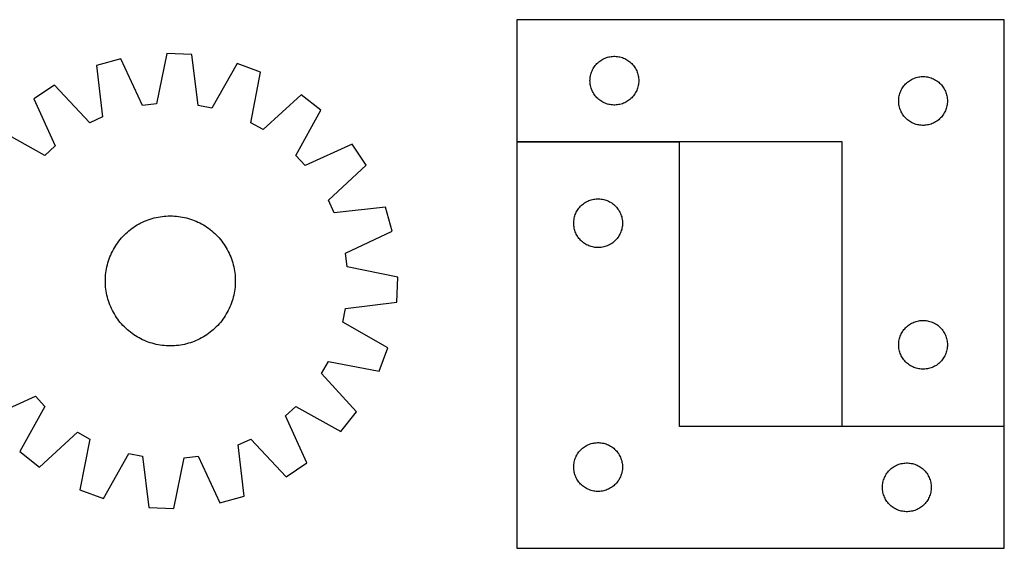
# Model space of a CAD drawing. Header units: millimetres. Extents: x 7 to 1493, y 7 to 332.
# Tile 3 of 3: x 887 to 1493, y 7 to 332. Entities that reach past the tile are written whole.
import ezdxf

# ---------------------------------------------------------------- set-up
doc = ezdxf.new("R2010")
doc.units = ezdxf.units.MM
doc.layers.add('COMMON', color=5, linetype='CONTINUOUS', true_color=0x0000ff)
doc.layers.add('CUT', color=7, linetype='CONTINUOUS', true_color=0x000000)

msp = doc.modelspace()

# ---------------------------------------------------------------- linework, layer by layer
at = {"layer": 'COMMON'}
for p, q in [((1193.225458, 256.85368), (1293.225458, 256.85368)), ((1393.225458, 81.85368), (1493.225458, 81.85368))]:
    msp.add_line(p, q, dxfattribs=at)
at = {"layer": 'CUT'}
for p, q in [((1493.225458, 331.953681), (1193.225458, 331.953681)), ((1193.225458, 331.953681), (1193.225458, 256.953681)), ((1493.225458, 81.953681), (1493.225458, 331.953681)), ((977.7427, 311.246197), (971.373997, 280.126841)), ((993.116889, 310.642146), (977.7427, 311.246197)), ((997.024374, 279.119039), (993.116889, 310.642146)), ((1249.780142, 309.052647), (1250.536246, 309.21065)), ((1250.536246, 309.21065), (1251.299483, 309.329521)), ((1251.299483, 309.329521), (1252.067826, 309.408944)), ((1252.067826, 309.408944), (1252.839239, 309.448708)), ((1252.839239, 309.448708), (1253.611677, 309.448708)), ((1253.611677, 309.448708), (1254.38309, 309.408944)), ((1254.38309, 309.408944), (1255.151433, 309.329521)), ((1255.151433, 309.329521), (1255.914669, 309.21065)), ((1255.914669, 309.21065), (1256.670774, 309.052647)), ((949.401672, 307.891811), (934.593288, 303.715412)), ((934.593288, 303.715412), (938.152701, 272.151107)), ((962.859087, 279.119033), (949.401672, 307.891811)), ((1021.107371, 305.074498), (1005.433964, 277.446269)), ((1035.542432, 299.749126), (1021.107371, 305.074498)), ((1240.568824, 302.504124), (1241.000033, 303.144997)), ((1241.000033, 303.144997), (1241.463661, 303.762823)), ((1241.463661, 303.762823), (1241.958479, 304.355963)), ((1241.958479, 304.355963), (1242.483175, 304.922843)), ((1242.483175, 304.922843), (1243.036358, 305.461961)), ((1243.036358, 305.461961), (1243.61656, 305.971888)), ((1243.61656, 305.971888), (1244.222244, 306.45127)), ((1244.222244, 306.45127), (1244.851802, 306.898836)), ((1244.851802, 306.898836), (1245.503566, 307.3134)), ((1245.503566, 307.3134), (1246.175807, 307.693863)), ((1246.175807, 307.693863), (1246.866742, 308.039215)), ((1246.866742, 308.039215), (1247.574539, 308.34854)), ((1247.574539, 308.34854), (1248.297322, 308.621019)), ((1248.297322, 308.621019), (1249.033173, 308.855929)), ((1249.033173, 308.855929), (1249.780142, 309.052647)), ((1256.670774, 309.052647), (1257.417742, 308.855929)), ((1257.417742, 308.855929), (1258.153594, 308.621019)), ((1258.153594, 308.621019), (1258.876376, 308.34854)), ((1258.876376, 308.34854), (1259.584174, 308.039215)), ((1259.584174, 308.039215), (1260.275109, 307.693863)), ((1260.275109, 307.693863), (1260.94735, 307.3134)), ((1260.94735, 307.3134), (1261.599114, 306.898836)), ((1261.599114, 306.898836), (1262.228672, 306.45127)), ((1262.228672, 306.45127), (1262.834356, 305.971888)), ((1262.834356, 305.971888), (1263.414558, 305.461961)), ((1263.414558, 305.461961), (1263.967741, 304.922843)), ((1263.967741, 304.922843), (1264.492437, 304.355963)), ((1264.492437, 304.355963), (1264.987255, 303.762823)), ((1264.987255, 303.762823), (1265.450883, 303.144997)), ((1265.450883, 303.144997), (1265.882091, 302.504124)), ((1029.517495, 268.56139), (1035.542432, 299.749126)), ((1238.404139, 296.76204), (1238.542623, 297.521962)), ((1238.542623, 297.521962), (1238.720042, 298.273748)), ((1238.720042, 298.273748), (1238.935927, 299.015403)), ((1238.935927, 299.015403), (1239.189706, 299.744962)), ((1239.189706, 299.744962), (1239.480704, 300.46049)), ((1239.480704, 300.46049), (1239.808152, 301.160088)), ((1239.808152, 301.160088), (1240.171179, 301.841902)), ((1240.171179, 301.841902), (1240.568824, 302.504124)), ((1265.882091, 302.504124), (1266.279736, 301.841902)), ((1266.279736, 301.841902), (1266.642764, 301.160088)), ((1266.642764, 301.160088), (1266.970211, 300.46049)), ((1266.970211, 300.46049), (1267.26121, 299.744962)), ((1267.26121, 299.744962), (1267.514989, 299.015403)), ((1267.514989, 299.015403), (1267.730874, 298.273748)), ((1267.730874, 298.273748), (1267.908293, 297.521962)), ((1267.908293, 297.521962), (1268.046776, 296.76204)), ((1442.067826, 296.908944), (1442.839239, 296.948708)), ((1442.839239, 296.948708), (1443.611677, 296.948708)), ((1443.611677, 296.948708), (1444.38309, 296.908944)), ((908.67593, 291.767341), (895.882898, 283.219307)), ((930.36597, 268.561373), (908.67593, 291.767341)), ((1238.225458, 294.453681), (1238.245347, 295.225862)), ((1238.245347, 293.6815), (1238.225458, 294.453681)), ((1238.245347, 295.225862), (1238.30496, 295.995996)), ((1238.30496, 292.911366), (1238.245347, 293.6815)), ((1238.30496, 295.995996), (1238.404139, 296.76204)), ((1238.404139, 292.145322), (1238.30496, 292.911366)), ((1238.542623, 291.3854), (1238.404139, 292.145322)), ((1238.720042, 290.633614), (1238.542623, 291.3854)), ((1267.908293, 291.3854), (1267.730874, 290.633614)), ((1268.046776, 292.145322), (1267.908293, 291.3854)), ((1268.046776, 296.76204), (1268.145956, 295.995996)), ((1268.145956, 292.911366), (1268.046776, 292.145322)), ((1268.145956, 295.995996), (1268.205569, 295.225862)), ((1268.205569, 293.6815), (1268.145956, 292.911366)), ((1268.205569, 295.225862), (1268.225458, 294.453681)), ((1268.225458, 294.453681), (1268.205569, 293.6815)), ((1431.000033, 290.644997), (1431.463661, 291.262823)), ((1431.463661, 291.262823), (1431.958479, 291.855963)), ((1431.958479, 291.855963), (1432.483175, 292.422843)), ((1432.483175, 292.422843), (1433.036358, 292.961961)), ((1433.036358, 292.961961), (1433.61656, 293.471888)), ((1433.61656, 293.471888), (1434.222244, 293.95127)), ((1434.222244, 293.95127), (1434.851802, 294.398836)), ((1434.851802, 294.398836), (1435.503566, 294.8134)), ((1435.503566, 294.8134), (1436.175807, 295.193863)), ((1436.175807, 295.193863), (1436.866742, 295.539215)), ((1436.866742, 295.539215), (1437.574539, 295.84854)), ((1437.574539, 295.84854), (1438.297322, 296.121019)), ((1438.297322, 296.121019), (1439.033173, 296.355929)), ((1439.033173, 296.355929), (1439.780142, 296.552647)), ((1439.780142, 296.552647), (1440.536246, 296.71065)), ((1440.536246, 296.71065), (1441.299483, 296.829521)), ((1441.299483, 296.829521), (1442.067826, 296.908944)), ((1444.38309, 296.908944), (1445.151433, 296.829521)), ((1445.151433, 296.829521), (1445.914669, 296.71065)), ((1445.914669, 296.71065), (1446.670774, 296.552647)), ((1446.670774, 296.552647), (1447.417742, 296.355929)), ((1447.417742, 296.355929), (1448.153594, 296.121019)), ((1448.153594, 296.121019), (1448.876376, 295.84854)), ((1448.876376, 295.84854), (1449.584174, 295.539215)), ((1449.584174, 295.539215), (1450.275109, 295.193863)), ((1450.275109, 295.193863), (1450.94735, 294.8134)), ((1450.94735, 294.8134), (1451.599114, 294.398836)), ((1451.599114, 294.398836), (1452.228672, 293.95127)), ((1452.228672, 293.95127), (1452.834356, 293.471888)), ((1452.834356, 293.471888), (1453.414558, 292.961961)), ((1453.414558, 292.961961), (1453.967741, 292.422843)), ((1453.967741, 292.422843), (1454.492437, 291.855963)), ((1454.492437, 291.855963), (1454.987255, 291.262823)), ((1454.987255, 291.262823), (1455.450883, 290.644997)), ((1060.442464, 285.804443), (1036.998576, 264.371785)), ((1072.525392, 276.279035), (1060.442464, 285.804443)), ((1238.935927, 289.891958), (1238.720042, 290.633614)), ((1239.189706, 289.1624), (1238.935927, 289.891958)), ((1239.480704, 288.446872), (1239.189706, 289.1624)), ((1239.808152, 287.747274), (1239.480704, 288.446872)), ((1240.171179, 287.06546), (1239.808152, 287.747274)), ((1240.568824, 286.403238), (1240.171179, 287.06546)), ((1241.000033, 285.762364), (1240.568824, 286.403238)), ((1241.463661, 285.144539), (1241.000033, 285.762364)), ((1241.958479, 284.551399), (1241.463661, 285.144539)), ((1264.987255, 285.144539), (1264.492437, 284.551399)), ((1265.450883, 285.762364), (1264.987255, 285.144539)), ((1265.882091, 286.403238), (1265.450883, 285.762364)), ((1266.279736, 287.06546), (1265.882091, 286.403238)), ((1266.642764, 287.747274), (1266.279736, 287.06546)), ((1266.970211, 288.446872), (1266.642764, 287.747274)), ((1267.26121, 289.1624), (1266.970211, 288.446872)), ((1267.514989, 289.891958), (1267.26121, 289.1624)), ((1267.730874, 290.633614), (1267.514989, 289.891958)), ((1428.404139, 284.26204), (1428.542623, 285.021962)), ((1428.542623, 285.021962), (1428.720042, 285.773748)), ((1428.720042, 285.773748), (1428.935927, 286.515403)), ((1428.935927, 286.515403), (1429.189706, 287.244962)), ((1429.189706, 287.244962), (1429.480704, 287.96049)), ((1429.480704, 287.96049), (1429.808152, 288.660088)), ((1429.808152, 288.660088), (1430.171179, 289.341902)), ((1430.171179, 289.341902), (1430.568824, 290.004124)), ((1430.568824, 290.004124), (1431.000033, 290.644997)), ((1455.450883, 290.644997), (1455.882091, 290.004124)), ((1455.882091, 290.004124), (1456.279736, 289.341902)), ((1456.279736, 289.341902), (1456.642764, 288.660088)), ((1456.642764, 288.660088), (1456.970211, 287.96049)), ((1456.970211, 287.96049), (1457.26121, 287.244962)), ((1457.26121, 287.244962), (1457.514989, 286.515403)), ((1457.514989, 286.515403), (1457.730874, 285.773748)), ((1457.730874, 285.773748), (1457.908293, 285.021962)), ((1457.908293, 285.021962), (1458.046776, 284.26204)), ((895.882898, 283.219307), (909.022008, 254.299789)), ((971.373997, 280.126841), (962.859087, 279.119033)), ((1005.433964, 277.446269), (997.024374, 279.119039)), ((1242.483175, 283.984519), (1241.958479, 284.551399)), ((1243.036358, 283.4454), (1242.483175, 283.984519)), ((1243.61656, 282.935474), (1243.036358, 283.4454)), ((1244.222244, 282.456092), (1243.61656, 282.935474)), ((1244.851802, 282.008526), (1244.222244, 282.456092)), ((1245.503566, 281.593962), (1244.851802, 282.008526)), ((1246.175807, 281.213499), (1245.503566, 281.593962)), ((1246.866742, 280.868147), (1246.175807, 281.213499)), ((1247.574539, 280.558821), (1246.866742, 280.868147)), ((1248.297322, 280.286343), (1247.574539, 280.558821)), ((1249.033173, 280.051433), (1248.297322, 280.286343)), ((1249.780142, 279.854715), (1249.033173, 280.051433)), ((1250.536246, 279.696712), (1249.780142, 279.854715)), ((1251.299483, 279.577841), (1250.536246, 279.696712)), ((1252.067826, 279.498418), (1251.299483, 279.577841)), ((1252.839239, 279.458654), (1252.067826, 279.498418)), ((1253.611677, 279.458654), (1252.839239, 279.458654)), ((1254.38309, 279.498418), (1253.611677, 279.458654)), ((1255.151433, 279.577841), (1254.38309, 279.498418)), ((1255.914669, 279.696712), (1255.151433, 279.577841)), ((1256.670774, 279.854715), (1255.914669, 279.696712)), ((1257.417742, 280.051433), (1256.670774, 279.854715)), ((1258.153594, 280.286343), (1257.417742, 280.051433)), ((1258.876376, 280.558821), (1258.153594, 280.286343)), ((1259.584174, 280.868147), (1258.876376, 280.558821)), ((1260.275109, 281.213499), (1259.584174, 280.868147)), ((1260.94735, 281.593962), (1260.275109, 281.213499)), ((1261.599114, 282.008526), (1260.94735, 281.593962)), ((1262.228672, 282.456092), (1261.599114, 282.008526)), ((1262.834356, 282.935474), (1262.228672, 282.456092)), ((1263.414558, 283.4454), (1262.834356, 282.935474)), ((1263.967741, 283.984519), (1263.414558, 283.4454)), ((1264.492437, 284.551399), (1263.967741, 283.984519)), ((1428.225458, 281.953681), (1428.245347, 282.725862)), ((1428.245347, 281.1815), (1428.225458, 281.953681)), ((1428.245347, 282.725862), (1428.30496, 283.495996)), ((1428.30496, 280.411366), (1428.245347, 281.1815)), ((1428.30496, 283.495996), (1428.404139, 284.26204)), ((1428.404139, 279.645322), (1428.30496, 280.411366)), ((1428.542623, 278.8854), (1428.404139, 279.645322)), ((1428.720042, 278.133614), (1428.542623, 278.8854)), ((1457.908293, 278.8854), (1457.730874, 278.133614)), ((1458.046776, 279.645322), (1457.908293, 278.8854)), ((1458.046776, 284.26204), (1458.145956, 283.495996)), ((1458.145956, 280.411366), (1458.046776, 279.645322)), ((1458.145956, 283.495996), (1458.205569, 282.725862)), ((1458.205569, 281.1815), (1458.145956, 280.411366)), ((1458.205569, 282.725862), (1458.225458, 281.953681)), ((1458.225458, 281.953681), (1458.205569, 281.1815)), ((1057.157796, 248.479543), (1072.525392, 276.279035)), ((1428.935927, 277.391958), (1428.720042, 278.133614)), ((1429.189706, 276.6624), (1428.935927, 277.391958)), ((1429.480704, 275.946872), (1429.189706, 276.6624)), ((1429.808152, 275.247274), (1429.480704, 275.946872)), ((1430.171179, 274.56546), (1429.808152, 275.247274)), ((1430.568824, 273.903238), (1430.171179, 274.56546)), ((1431.000033, 273.262364), (1430.568824, 273.903238)), ((1431.463661, 272.644539), (1431.000033, 273.262364)), ((1455.450883, 273.262364), (1454.987255, 272.644539)), ((1455.882091, 273.903238), (1455.450883, 273.262364)), ((1456.279736, 274.56546), (1455.882091, 273.903238)), ((1456.642764, 275.247274), (1456.279736, 274.56546)), ((1456.970211, 275.946872), (1456.642764, 275.247274)), ((1457.26121, 276.6624), (1456.970211, 275.946872)), ((1457.514989, 277.391958), (1457.26121, 276.6624)), ((1457.730874, 278.133614), (1457.514989, 277.391958)), ((938.152701, 272.151107), (930.36597, 268.561373)), ((1036.998576, 264.371785), (1029.517495, 268.56139)), ((1431.958479, 272.051399), (1431.463661, 272.644539)), ((1432.483175, 271.484519), (1431.958479, 272.051399)), ((1433.036358, 270.9454), (1432.483175, 271.484519)), ((1433.61656, 270.435474), (1433.036358, 270.9454)), ((1434.222244, 269.956092), (1433.61656, 270.435474)), ((1434.851802, 269.508526), (1434.222244, 269.956092)), ((1435.503566, 269.093962), (1434.851802, 269.508526)), ((1436.175807, 268.713499), (1435.503566, 269.093962)), ((1436.866742, 268.368147), (1436.175807, 268.713499)), ((1437.574539, 268.058821), (1436.866742, 268.368147)), ((1438.297322, 267.786343), (1437.574539, 268.058821)), ((1439.033173, 267.551433), (1438.297322, 267.786343)), ((1439.780142, 267.354715), (1439.033173, 267.551433)), ((1440.536246, 267.196712), (1439.780142, 267.354715)), ((1441.299483, 267.077841), (1440.536246, 267.196712)), ((1442.067826, 266.998418), (1441.299483, 267.077841)), ((1442.839239, 266.958654), (1442.067826, 266.998418)), ((1443.611677, 266.958654), (1442.839239, 266.958654)), ((1444.38309, 266.998418), (1443.611677, 266.958654)), ((1445.151433, 267.077841), (1444.38309, 266.998418)), ((1445.914669, 267.196712), (1445.151433, 267.077841)), ((1446.670774, 267.354715), (1445.914669, 267.196712)), ((1447.417742, 267.551433), (1446.670774, 267.354715)), ((1448.153594, 267.786343), (1447.417742, 267.551433)), ((1448.876376, 268.058821), (1448.153594, 267.786343)), ((1449.584174, 268.368147), (1448.876376, 268.058821)), ((1450.275109, 268.713499), (1449.584174, 268.368147)), ((1450.94735, 269.093962), (1450.275109, 268.713499)), ((1451.599114, 269.508526), (1450.94735, 269.093962)), ((1452.228672, 269.956092), (1451.599114, 269.508526)), ((1452.834356, 270.435474), (1452.228672, 269.956092)), ((1453.414558, 270.9454), (1452.834356, 270.435474)), ((1453.967741, 271.484519), (1453.414558, 270.9454)), ((1454.492437, 272.051399), (1453.967741, 271.484519)), ((1454.987255, 272.644539), (1454.492437, 272.051399)), ((902.725675, 248.479517), (874.926183, 263.847113)), ((1091.897587, 255.32232), (1062.978068, 242.18321)), ((1100.44562, 242.529288), (1091.897587, 255.32232)), ((1193.225458, 256.953681), (1393.225458, 256.953681)), ((1293.225458, 256.75368), (1193.225458, 256.75368)), ((1193.225458, 256.75368), (1193.225458, 6.75368)), ((1293.225458, 81.75368), (1293.225458, 256.75368)), ((1393.225458, 256.953681), (1393.225458, 81.953681)), ((909.022008, 254.299789), (902.725675, 248.479517)), ((1062.978068, 242.18321), (1057.157796, 248.479543)), ((1077.239653, 220.839248), (1100.44562, 242.529288)), ((1080.829386, 213.052517), (1077.239653, 220.839248)), ((1233.036358, 217.76196), (1233.61656, 218.271887)), ((1233.61656, 218.271887), (1234.222244, 218.751269)), ((1234.222244, 218.751269), (1234.851802, 219.198835)), ((1234.851802, 219.198835), (1235.503566, 219.613399)), ((1235.503566, 219.613399), (1236.175807, 219.993862)), ((1236.175807, 219.993862), (1236.866742, 220.339214)), ((1236.866742, 220.339214), (1237.574539, 220.648539)), ((1237.574539, 220.648539), (1238.297322, 220.921018)), ((1238.297322, 220.921018), (1239.033173, 221.155928)), ((1239.033173, 221.155928), (1239.780142, 221.352646)), ((1239.780142, 221.352646), (1240.536246, 221.510649)), ((1240.536246, 221.510649), (1241.299483, 221.62952)), ((1241.299483, 221.62952), (1242.067826, 221.708943)), ((1242.067826, 221.708943), (1242.839239, 221.748707)), ((1242.839239, 221.748707), (1243.611677, 221.748707)), ((1243.611677, 221.748707), (1244.38309, 221.708943)), ((1244.38309, 221.708943), (1245.151433, 221.62952)), ((1245.151433, 221.62952), (1245.914669, 221.510649)), ((1245.914669, 221.510649), (1246.670774, 221.352646)), ((1246.670774, 221.352646), (1247.417742, 221.155928)), ((1247.417742, 221.155928), (1248.153594, 220.921018)), ((1248.153594, 220.921018), (1248.876376, 220.648539)), ((1248.876376, 220.648539), (1249.584174, 220.339214)), ((1249.584174, 220.339214), (1250.275109, 219.993862)), ((1250.275109, 219.993862), (1250.94735, 219.613399)), ((1250.94735, 219.613399), (1251.599114, 219.198835)), ((1251.599114, 219.198835), (1252.228672, 218.751269)), ((1252.228672, 218.751269), (1252.834356, 218.271887)), ((1252.834356, 218.271887), (1253.414558, 217.76196)), ((1112.393691, 216.61193), (1080.829386, 213.052517)), ((1116.57009, 201.803546), (1112.393691, 216.61193)), ((1229.189706, 212.044961), (1229.480704, 212.760489)), ((1229.480704, 212.760489), (1229.808152, 213.460087)), ((1229.808152, 213.460087), (1230.171179, 214.141901)), ((1230.171179, 214.141901), (1230.568824, 214.804123)), ((1230.568824, 214.804123), (1231.000033, 215.444996)), ((1231.000033, 215.444996), (1231.463661, 216.062822)), ((1231.463661, 216.062822), (1231.958479, 216.655962)), ((1231.958479, 216.655962), (1232.483175, 217.222842)), ((1232.483175, 217.222842), (1233.036358, 217.76196)), ((1253.414558, 217.76196), (1253.967741, 217.222842)), ((1253.967741, 217.222842), (1254.492437, 216.655962)), ((1254.492437, 216.655962), (1254.987255, 216.062822)), ((1254.987255, 216.062822), (1255.450883, 215.444996)), ((1255.450883, 215.444996), (1255.882091, 214.804123)), ((1255.882091, 214.804123), (1256.279736, 214.141901)), ((1256.279736, 214.141901), (1256.642764, 213.460087)), ((1256.642764, 213.460087), (1256.970211, 212.760489)), ((1256.970211, 212.760489), (1257.26121, 212.044961)), ((959.580086, 205.693147), (960.671596, 206.315733)), ((960.671596, 206.315733), (961.782123, 206.903727)), ((961.782123, 206.903727), (962.910571, 207.456548)), ((962.910571, 207.456548), (964.055827, 207.973652)), ((964.055827, 207.973652), (965.21676, 208.454526)), ((965.21676, 208.454526), (966.392225, 208.898698)), ((966.392225, 208.898698), (967.581062, 209.305728)), ((967.581062, 209.305728), (968.782098, 209.675215)), ((968.782098, 209.675215), (969.994146, 210.006794)), ((969.994146, 210.006794), (971.216012, 210.300138)), ((971.216012, 210.300138), (972.446489, 210.554958)), ((972.446489, 210.554958), (973.684363, 210.771002)), ((973.684363, 210.771002), (974.928412, 210.948056)), ((974.928412, 210.948056), (976.177409, 211.085947)), ((976.177409, 211.085947), (977.430121, 211.184538)), ((977.430121, 211.184538), (978.685311, 211.243731)), ((978.685311, 211.243731), (979.941742, 211.263469)), ((979.941742, 211.263469), (981.198172, 211.243732)), ((981.198172, 211.243732), (982.453363, 211.184539)), ((982.453363, 211.184539), (983.706074, 211.085948)), ((983.706074, 211.085948), (984.955071, 210.948058)), ((984.955071, 210.948058), (986.19912, 210.771004)), ((986.19912, 210.771004), (987.436994, 210.55496)), ((987.436994, 210.55496), (988.667472, 210.300141)), ((988.667472, 210.300141), (989.889337, 210.006797)), ((989.889337, 210.006797), (991.101386, 209.675218)), ((991.101386, 209.675218), (992.302422, 209.305732)), ((992.302422, 209.305732), (993.491259, 208.898702)), ((993.491259, 208.898702), (994.666724, 208.454531)), ((994.666724, 208.454531), (995.827658, 207.973657)), ((995.827658, 207.973657), (996.972914, 207.456554)), ((996.972914, 207.456554), (998.101362, 206.903733)), ((998.101362, 206.903733), (999.21189, 206.31574)), ((999.21189, 206.31574), (1000.303399, 205.693154)), ((1228.225458, 206.75368), (1228.245347, 207.525861)), ((1228.245347, 205.981499), (1228.225458, 206.75368)), ((1228.245347, 207.525861), (1228.30496, 208.295995)), ((1228.30496, 208.295995), (1228.404139, 209.062039)), ((1228.404139, 209.062039), (1228.542623, 209.821961)), ((1228.542623, 209.821961), (1228.720042, 210.573747)), ((1228.720042, 210.573747), (1228.935927, 211.315402)), ((1228.935927, 211.315402), (1229.189706, 212.044961)), ((1257.26121, 212.044961), (1257.514989, 211.315402)), ((1257.514989, 211.315402), (1257.730874, 210.573747)), ((1257.730874, 210.573747), (1257.908293, 209.821961)), ((1257.908293, 209.821961), (1258.046776, 209.062039)), ((1258.046776, 209.062039), (1258.145956, 208.295995)), ((1258.145956, 208.295995), (1258.205569, 207.525861)), ((1258.205569, 207.525861), (1258.225458, 206.75368)), ((1258.225458, 206.75368), (1258.205569, 205.981499)), ((951.657473, 199.547736), (952.559859, 200.42221)), ((952.559859, 200.42221), (953.489269, 201.267907)), ((953.489269, 201.267907), (954.444784, 202.083995)), ((954.444784, 202.083995), (955.425461, 202.869666)), ((955.425461, 202.869666), (956.430333, 203.624145)), ((956.430333, 203.624145), (957.458408, 204.346688)), ((957.458408, 204.346688), (958.508671, 205.036583)), ((958.508671, 205.036583), (959.580086, 205.693147)), ((1000.303399, 205.693154), (1001.374815, 205.03659)), ((1001.374815, 205.03659), (1002.425078, 204.346696)), ((1002.425078, 204.346696), (1003.453153, 203.624153)), ((1003.453153, 203.624153), (1004.458025, 202.869674)), ((1004.458025, 202.869674), (1005.438703, 202.084003)), ((1005.438703, 202.084003), (1006.394218, 201.267916)), ((1006.394218, 201.267916), (1007.323628, 200.422219)), ((1007.323628, 200.422219), (1008.226015, 199.547745)), ((1087.797312, 188.346131), (1116.57009, 201.803546)), ((1228.30496, 205.211365), (1228.245347, 205.981499)), ((1228.404139, 204.445321), (1228.30496, 205.211365)), ((1228.542623, 203.685399), (1228.404139, 204.445321)), ((1228.720042, 202.933613), (1228.542623, 203.685399)), ((1228.935927, 202.191957), (1228.720042, 202.933613)), ((1229.189706, 201.462399), (1228.935927, 202.191957)), ((1229.480704, 200.746871), (1229.189706, 201.462399)), ((1229.808152, 200.047273), (1229.480704, 200.746871)), ((1230.171179, 199.365459), (1229.808152, 200.047273)), ((1256.642764, 200.047273), (1256.279736, 199.365459)), ((1256.970211, 200.746871), (1256.642764, 200.047273)), ((1257.26121, 201.462399), (1256.970211, 200.746871)), ((1257.514989, 202.191957), (1257.26121, 201.462399)), ((1257.730874, 202.933613), (1257.514989, 202.191957)), ((1257.908293, 203.685399), (1257.730874, 202.933613)), ((1258.046776, 204.445321), (1257.908293, 203.685399)), ((1258.145956, 205.211365), (1258.046776, 204.445321)), ((1258.205569, 205.981499), (1258.145956, 205.211365)), ((946.858522, 193.746799), (947.581065, 194.774874)), ((947.581065, 194.774874), (948.335544, 195.779746)), ((948.335544, 195.779746), (949.121215, 196.760424)), ((949.121215, 196.760424), (949.937301, 197.715939)), ((949.937301, 197.715939), (950.782999, 198.645348)), ((950.782999, 198.645348), (951.657473, 199.547736)), ((1008.226015, 199.547745), (1009.100489, 198.645358)), ((1009.100489, 198.645358), (1009.946187, 197.715949)), ((1009.946187, 197.715949), (1010.762274, 196.760434)), ((1010.762274, 196.760434), (1011.547945, 195.779757)), ((1011.547945, 195.779757), (1012.302424, 194.774885)), ((1012.302424, 194.774885), (1013.024968, 193.74681)), ((1230.568824, 198.703237), (1230.171179, 199.365459)), ((1231.000033, 198.062363), (1230.568824, 198.703237)), ((1231.463661, 197.444538), (1231.000033, 198.062363)), ((1231.958479, 196.851398), (1231.463661, 197.444538)), ((1232.483175, 196.284518), (1231.958479, 196.851398)), ((1233.036358, 195.745399), (1232.483175, 196.284518)), ((1233.61656, 195.235473), (1233.036358, 195.745399)), ((1234.222244, 194.756091), (1233.61656, 195.235473)), ((1234.851802, 194.308525), (1234.222244, 194.756091)), ((1235.503566, 193.893961), (1234.851802, 194.308525)), ((1251.599114, 194.308525), (1250.94735, 193.893961)), ((1252.228672, 194.756091), (1251.599114, 194.308525)), ((1252.834356, 195.235473), (1252.228672, 194.756091)), ((1253.414558, 195.745399), (1252.834356, 195.235473)), ((1253.967741, 196.284518), (1253.414558, 195.745399)), ((1254.492437, 196.851398), (1253.967741, 196.284518)), ((1254.987255, 197.444538), (1254.492437, 196.851398)), ((1255.450883, 198.062363), (1254.987255, 197.444538)), ((1255.882091, 198.703237), (1255.450883, 198.062363)), ((1256.279736, 199.365459), (1255.882091, 198.703237)), ((943.231561, 187.149379), (943.748664, 188.294635)), ((943.748664, 188.294635), (944.301484, 189.423083)), ((944.301484, 189.423083), (944.889478, 190.53361)), ((944.889478, 190.53361), (945.512064, 191.62512)), ((945.512064, 191.62512), (946.168628, 192.696535)), ((946.168628, 192.696535), (946.858522, 193.746799)), ((1013.024968, 193.74681), (1013.714862, 192.696547)), ((1013.714862, 192.696547), (1014.371426, 191.625132)), ((1014.371426, 191.625132), (1014.994012, 190.533622)), ((1014.994012, 190.533622), (1015.582006, 189.423095)), ((1015.582006, 189.423095), (1016.134828, 188.294647)), ((1016.134828, 188.294647), (1016.651931, 187.149391)), ((1088.80512, 179.831221), (1087.797312, 188.346131)), ((1236.175807, 193.513498), (1235.503566, 193.893961)), ((1236.866742, 193.168146), (1236.175807, 193.513498)), ((1237.574539, 192.85882), (1236.866742, 193.168146)), ((1238.297322, 192.586342), (1237.574539, 192.85882)), ((1239.033173, 192.351432), (1238.297322, 192.586342)), ((1239.780142, 192.154714), (1239.033173, 192.351432)), ((1240.536246, 191.996711), (1239.780142, 192.154714)), ((1241.299483, 191.87784), (1240.536246, 191.996711)), ((1242.067826, 191.798417), (1241.299483, 191.87784)), ((1242.839239, 191.758653), (1242.067826, 191.798417)), ((1243.611677, 191.758653), (1242.839239, 191.758653)), ((1244.38309, 191.798417), (1243.611677, 191.758653)), ((1245.151433, 191.87784), (1244.38309, 191.798417)), ((1245.914669, 191.996711), (1245.151433, 191.87784)), ((1246.670774, 192.154714), (1245.914669, 191.996711)), ((1247.417742, 192.351432), (1246.670774, 192.154714)), ((1248.153594, 192.586342), (1247.417742, 192.351432)), ((1248.876376, 192.85882), (1248.153594, 192.586342)), ((1249.584174, 193.168146), (1248.876376, 192.85882)), ((1250.275109, 193.513498), (1249.584174, 193.168146)), ((1250.94735, 193.893961), (1250.275109, 193.513498)), ((941.19842, 181.211058), (941.529999, 182.423107)), ((941.529999, 182.423107), (941.899486, 183.624143)), ((941.899486, 183.624143), (942.306515, 184.81298)), ((942.306515, 184.81298), (942.750687, 185.988445)), ((942.750687, 185.988445), (943.231561, 187.149379)), ((1016.651931, 187.149391), (1017.132805, 185.988458)), ((1017.132805, 185.988458), (1017.576977, 184.812992)), ((1017.576977, 184.812992), (1017.984007, 183.624155)), ((1017.984007, 183.624155), (1018.353494, 182.42312)), ((1018.353494, 182.42312), (1018.685073, 181.211071)), ((940.119269, 175.027795), (940.25716, 176.276792)), ((940.25716, 176.276792), (940.434214, 177.520841)), ((940.434214, 177.520841), (940.650257, 178.758715)), ((940.650257, 178.758715), (940.905077, 179.989192)), ((940.905077, 179.989192), (941.19842, 181.211058)), ((1018.685073, 181.211071), (1018.978418, 179.989205)), ((1018.978418, 179.989205), (1019.233237, 178.758728)), ((1019.233237, 178.758728), (1019.449281, 177.520854)), ((1019.449281, 177.520854), (1019.626336, 176.276805)), ((1019.626336, 176.276805), (1019.764226, 175.027808)), ((1119.924477, 173.462517), (1088.80512, 179.831221)), ((939.941749, 171.263462), (939.961486, 172.519893)), ((939.961486, 170.007032), (939.941749, 171.263462)), ((939.961486, 172.519893), (940.020679, 173.775083)), ((940.02068, 168.751842), (939.961486, 170.007032)), ((940.020679, 173.775083), (940.119269, 175.027795)), ((1019.764226, 175.027808), (1019.862817, 173.775097)), ((1019.862817, 173.775097), (1019.922011, 172.519906)), ((1019.922011, 170.007046), (1019.862818, 168.751855)), ((1019.922011, 172.519906), (1019.941749, 171.263476)), ((1019.941749, 171.263476), (1019.922011, 170.007046)), ((1119.320426, 158.088329), (1119.924477, 173.462517)), ((940.119271, 167.49913), (940.02068, 168.751842)), ((940.257161, 166.250133), (940.119271, 167.49913)), ((940.434216, 165.006084), (940.257161, 166.250133)), ((940.65026, 163.76821), (940.434216, 165.006084)), ((940.90508, 162.537733), (940.65026, 163.76821)), ((1019.23324, 163.768223), (1018.97842, 162.537746)), ((1019.449283, 165.006097), (1019.23324, 163.768223)), ((1019.626337, 166.250147), (1019.449283, 165.006097)), ((1019.764228, 167.499143), (1019.626337, 166.250147)), ((1019.862818, 168.751855), (1019.764228, 167.499143)), ((941.198424, 161.315867), (940.90508, 162.537733)), ((941.530003, 160.103818), (941.198424, 161.315867)), ((941.89949, 158.902783), (941.530003, 160.103818)), ((942.30652, 157.713946), (941.89949, 158.902783)), ((942.750692, 156.538481), (942.30652, 157.713946)), ((1017.576982, 157.713959), (1017.13281, 156.538493)), ((1017.984011, 158.902796), (1017.576982, 157.713959)), ((1018.353498, 160.103831), (1017.984011, 158.902796)), ((1018.685077, 161.31588), (1018.353498, 160.103831)), ((1018.97842, 162.537746), (1018.685077, 161.31588)), ((1087.797318, 154.180844), (1119.320426, 158.088329)), ((943.231566, 155.377547), (942.750692, 156.538481)), ((943.748669, 154.232291), (943.231566, 155.377547)), ((944.301491, 153.103843), (943.748669, 154.232291)), ((944.889485, 151.993316), (944.301491, 153.103843)), ((945.512071, 150.901807), (944.889485, 151.993316)), ((1014.994019, 151.993328), (1014.371433, 150.901818)), ((1015.582013, 153.103855), (1014.994019, 151.993328)), ((1016.134833, 154.232304), (1015.582013, 153.103855)), ((1016.651936, 155.37756), (1016.134833, 154.232304)), ((1017.13281, 156.538493), (1016.651936, 155.37756)), ((1086.124548, 145.771253), (1087.797318, 154.180844)), ((946.168635, 149.830392), (945.512071, 150.901807)), ((946.858529, 148.780128), (946.168635, 149.830392)), ((947.581073, 147.752054), (946.858529, 148.780128)), ((948.335552, 146.747182), (947.581073, 147.752054)), ((949.121223, 145.766504), (948.335552, 146.747182)), ((949.93731, 144.810989), (949.121223, 145.766504)), ((1010.762283, 145.766515), (1009.946196, 144.811)), ((1011.547953, 146.747192), (1010.762283, 145.766515)), ((1012.302432, 147.752065), (1011.547953, 146.747192)), ((1013.024975, 148.78014), (1012.302432, 147.752065)), ((1013.714869, 149.830403), (1013.024975, 148.78014)), ((1014.371433, 150.901818), (1013.714869, 149.830403)), ((1113.752778, 130.097846), (1086.124548, 145.771253)), ((1436.175807, 145.193863), (1436.866742, 145.539215)), ((1436.866742, 145.539215), (1437.574539, 145.84854)), ((1437.574539, 145.84854), (1438.297322, 146.121019)), ((1438.297322, 146.121019), (1439.033173, 146.355929)), ((1439.033173, 146.355929), (1439.780142, 146.552647)), ((1439.780142, 146.552647), (1440.536246, 146.71065)), ((1440.536246, 146.71065), (1441.299483, 146.829521)), ((1441.299483, 146.829521), (1442.067826, 146.908944)), ((1442.067826, 146.908944), (1442.839239, 146.948708)), ((1442.839239, 146.948708), (1443.611677, 146.948708)), ((1443.611677, 146.948708), (1444.38309, 146.908944)), ((1444.38309, 146.908944), (1445.151433, 146.829521)), ((1445.151433, 146.829521), (1445.914669, 146.71065)), ((1445.914669, 146.71065), (1446.670774, 146.552647)), ((1446.670774, 146.552647), (1447.417742, 146.355929)), ((1447.417742, 146.355929), (1448.153594, 146.121019)), ((1448.153594, 146.121019), (1448.876376, 145.84854)), ((1448.876376, 145.84854), (1449.584174, 145.539215)), ((1449.584174, 145.539215), (1450.275109, 145.193863)), ((950.783008, 143.88158), (949.93731, 144.810989)), ((951.657482, 142.979193), (950.783008, 143.88158)), ((952.559869, 142.104719), (951.657482, 142.979193)), ((953.489279, 141.259022), (952.559869, 142.104719)), ((954.444794, 140.442935), (953.489279, 141.259022)), ((955.425472, 139.657265), (954.444794, 140.442935)), ((956.430344, 138.902785), (955.425472, 139.657265)), ((1004.458036, 139.657273), (1003.453164, 138.902793)), ((1005.438713, 140.442944), (1004.458036, 139.657273)), ((1006.394228, 141.259031), (1005.438713, 140.442944)), ((1007.323638, 142.104729), (1006.394228, 141.259031)), ((1008.226025, 142.979203), (1007.323638, 142.104729)), ((1009.100498, 143.88159), (1008.226025, 142.979203)), ((1009.946196, 144.811), (1009.100498, 143.88159)), ((1430.171179, 139.341902), (1430.568824, 140.004124)), ((1430.568824, 140.004124), (1431.000033, 140.644997)), ((1431.000033, 140.644997), (1431.463661, 141.262823)), ((1431.463661, 141.262823), (1431.958479, 141.855963)), ((1431.958479, 141.855963), (1432.483175, 142.422843)), ((1432.483175, 142.422843), (1433.036358, 142.961961)), ((1433.036358, 142.961961), (1433.61656, 143.471888)), ((1433.61656, 143.471888), (1434.222244, 143.95127)), ((1434.222244, 143.95127), (1434.851802, 144.398836)), ((1434.851802, 144.398836), (1435.503566, 144.8134)), ((1435.503566, 144.8134), (1436.175807, 145.193863)), ((1450.275109, 145.193863), (1450.94735, 144.8134)), ((1450.94735, 144.8134), (1451.599114, 144.398836)), ((1451.599114, 144.398836), (1452.228672, 143.95127)), ((1452.228672, 143.95127), (1452.834356, 143.471888)), ((1452.834356, 143.471888), (1453.414558, 142.961961)), ((1453.414558, 142.961961), (1453.967741, 142.422843)), ((1453.967741, 142.422843), (1454.492437, 141.855963)), ((1454.492437, 141.855963), (1454.987255, 141.262823)), ((1454.987255, 141.262823), (1455.450883, 140.644997)), ((1455.450883, 140.644997), (1455.882091, 140.004124)), ((1455.882091, 140.004124), (1456.279736, 139.341902)), ((957.458419, 138.180242), (956.430344, 138.902785)), ((958.508682, 137.490349), (957.458419, 138.180242)), ((959.580098, 136.833785), (958.508682, 137.490349)), ((960.671607, 136.211199), (959.580098, 136.833785)), ((961.782135, 135.623205), (960.671607, 136.211199)), ((962.910583, 135.070384), (961.782135, 135.623205)), ((964.055839, 134.553281), (962.910583, 135.070384)), ((965.216773, 134.072407), (964.055839, 134.553281)), ((966.392238, 133.628236), (965.216773, 134.072407)), ((967.581075, 133.221206), (966.392238, 133.628236)), ((993.491272, 133.628241), (992.302435, 133.221211)), ((994.666737, 134.072412), (993.491272, 133.628241)), ((995.82767, 134.553287), (994.666737, 134.072412)), ((996.972926, 135.07039), (995.82767, 134.553287)), ((998.101375, 135.623211), (996.972926, 135.07039)), ((999.211901, 136.211205), (998.101375, 135.623211)), ((1000.303411, 136.833792), (999.211901, 136.211205)), ((1001.374826, 137.490356), (1000.303411, 136.833792)), ((1002.425089, 138.18025), (1001.374826, 137.490356)), ((1003.453164, 138.902793), (1002.425089, 138.18025)), ((1428.245347, 132.725862), (1428.30496, 133.495996)), ((1428.30496, 133.495996), (1428.404139, 134.26204)), ((1428.404139, 134.26204), (1428.542623, 135.021962)), ((1428.542623, 135.021962), (1428.720042, 135.773748)), ((1428.720042, 135.773748), (1428.935927, 136.515403)), ((1428.935927, 136.515403), (1429.189706, 137.244962)), ((1429.189706, 137.244962), (1429.480704, 137.96049)), ((1429.480704, 137.96049), (1429.808152, 138.660088)), ((1429.808152, 138.660088), (1430.171179, 139.341902)), ((1456.279736, 139.341902), (1456.642764, 138.660088)), ((1456.642764, 138.660088), (1456.970211, 137.96049)), ((1456.970211, 137.96049), (1457.26121, 137.244962)), ((1457.26121, 137.244962), (1457.514989, 136.515403)), ((1457.514989, 136.515403), (1457.730874, 135.773748)), ((1457.730874, 135.773748), (1457.908293, 135.021962)), ((1457.908293, 135.021962), (1458.046776, 134.26204)), ((1458.046776, 134.26204), (1458.145956, 133.495996)), ((1458.145956, 133.495996), (1458.205569, 132.725862)), ((968.782111, 132.85172), (967.581075, 133.221206)), ((969.99416, 132.520141), (968.782111, 132.85172)), ((971.216025, 132.226797), (969.99416, 132.520141)), ((972.446503, 131.971978), (971.216025, 132.226797)), ((973.684377, 131.755934), (972.446503, 131.971978)), ((974.928426, 131.57888), (973.684377, 131.755934)), ((976.177423, 131.44099), (974.928426, 131.57888)), ((977.430134, 131.3424), (976.177423, 131.44099)), ((978.685325, 131.283207), (977.430134, 131.3424)), ((979.941755, 131.263469), (978.685325, 131.283207)), ((981.198186, 131.283207), (979.941755, 131.263469)), ((982.453376, 131.3424), (981.198186, 131.283207)), ((983.706088, 131.440991), (982.453376, 131.3424)), ((984.955085, 131.578882), (983.706088, 131.440991)), ((986.199134, 131.755937), (984.955085, 131.578882)), ((987.437008, 131.97198), (986.199134, 131.755937)), ((988.667485, 132.2268), (987.437008, 131.97198)), ((989.889351, 132.520144), (988.667485, 132.2268)), ((991.101399, 132.851724), (989.889351, 132.520144)), ((992.302435, 133.221211), (991.101399, 132.851724)), ((1108.427406, 115.662786), (1113.752778, 130.097846)), ((1428.225458, 131.953681), (1428.245347, 132.725862)), ((1428.245347, 131.1815), (1428.225458, 131.953681)), ((1428.30496, 130.411366), (1428.245347, 131.1815)), ((1428.404139, 129.645322), (1428.30496, 130.411366)), ((1428.542623, 128.8854), (1428.404139, 129.645322)), ((1428.720042, 128.133614), (1428.542623, 128.8854)), ((1428.935927, 127.391958), (1428.720042, 128.133614)), ((1429.189706, 126.6624), (1428.935927, 127.391958)), ((1457.514989, 127.391958), (1457.26121, 126.6624)), ((1457.730874, 128.133614), (1457.514989, 127.391958)), ((1457.908293, 128.8854), (1457.730874, 128.133614)), ((1458.046776, 129.645322), (1457.908293, 128.8854)), ((1458.145956, 130.411366), (1458.046776, 129.645322)), ((1458.205569, 131.1815), (1458.145956, 130.411366)), ((1458.205569, 132.725862), (1458.225458, 131.953681)), ((1458.225458, 131.953681), (1458.205569, 131.1815)), ((1073.050064, 114.206642), (1077.239669, 121.687723)), ((1077.239669, 121.687723), (1108.427406, 115.662786)), ((1429.480704, 125.946872), (1429.189706, 126.6624)), ((1429.808152, 125.247274), (1429.480704, 125.946872)), ((1430.171179, 124.56546), (1429.808152, 125.247274)), ((1430.568824, 123.903238), (1430.171179, 124.56546)), ((1431.000033, 123.262364), (1430.568824, 123.903238)), ((1431.463661, 122.644539), (1431.000033, 123.262364)), ((1431.958479, 122.051399), (1431.463661, 122.644539)), ((1432.483175, 121.484519), (1431.958479, 122.051399)), ((1433.036358, 120.9454), (1432.483175, 121.484519)), ((1453.967741, 121.484519), (1453.414558, 120.9454)), ((1454.492437, 122.051399), (1453.967741, 121.484519)), ((1454.987255, 122.644539), (1454.492437, 122.051399)), ((1455.450883, 123.262364), (1454.987255, 122.644539)), ((1455.882091, 123.903238), (1455.450883, 123.262364)), ((1456.279736, 124.56546), (1455.882091, 123.903238)), ((1456.642764, 125.247274), (1456.279736, 124.56546)), ((1456.970211, 125.946872), (1456.642764, 125.247274)), ((1457.26121, 126.6624), (1456.970211, 125.946872)), ((1433.61656, 120.435474), (1433.036358, 120.9454)), ((1434.222244, 119.956092), (1433.61656, 120.435474)), ((1434.851802, 119.508526), (1434.222244, 119.956092)), ((1435.503566, 119.093962), (1434.851802, 119.508526)), ((1436.175807, 118.713499), (1435.503566, 119.093962)), ((1436.866742, 118.368147), (1436.175807, 118.713499)), ((1437.574539, 118.058821), (1436.866742, 118.368147)), ((1438.297322, 117.786343), (1437.574539, 118.058821)), ((1439.033173, 117.551433), (1438.297322, 117.786343)), ((1439.780142, 117.354715), (1439.033173, 117.551433)), ((1440.536246, 117.196712), (1439.780142, 117.354715)), ((1441.299483, 117.077841), (1440.536246, 117.196712)), ((1442.067826, 116.998418), (1441.299483, 117.077841)), ((1442.839239, 116.958654), (1442.067826, 116.998418)), ((1443.611677, 116.958654), (1442.839239, 116.958654)), ((1444.38309, 116.998418), (1443.611677, 116.958654)), ((1445.151433, 117.077841), (1444.38309, 116.998418)), ((1445.914669, 117.196712), (1445.151433, 117.077841)), ((1446.670774, 117.354715), (1445.914669, 117.196712)), ((1447.417742, 117.551433), (1446.670774, 117.354715)), ((1448.153594, 117.786343), (1447.417742, 117.551433)), ((1448.876376, 118.058821), (1448.153594, 117.786343)), ((1449.584174, 118.368147), (1448.876376, 118.058821)), ((1450.275109, 118.713499), (1449.584174, 118.368147)), ((1450.94735, 119.093962), (1450.275109, 118.713499)), ((1451.599114, 119.508526), (1450.94735, 119.093962)), ((1452.228672, 119.956092), (1451.599114, 119.508526)), ((1452.834356, 120.435474), (1452.228672, 119.956092)), ((1453.414558, 120.9454), (1452.834356, 120.435474)), ((1094.482723, 90.762753), (1073.050064, 114.206642)), ((867.985911, 87.204619), (896.905429, 100.343728)), ((896.905429, 100.343728), (902.725701, 94.047396)), ((902.725701, 94.047396), (887.358105, 66.247904)), ((1050.861489, 88.22715), (1057.157822, 94.047422)), ((1057.157822, 94.047422), (1084.957314, 78.679826)), ((1064.000599, 59.307631), (1050.861489, 88.22715)), ((1084.957314, 78.679826), (1094.482723, 90.762753)), ((1493.225458, 81.75368), (1293.225458, 81.75368)), ((1393.225458, 81.953681), (1493.225458, 81.953681)), ((1493.225458, 6.75368), (1493.225458, 81.75368)), ((899.441033, 56.722495), (922.884921, 78.155154)), ((922.884921, 78.155154), (930.366002, 73.965548)), ((930.366002, 73.965548), (924.341066, 42.777812)), ((1021.730796, 70.375831), (1029.517528, 73.965565)), ((1029.517528, 73.965565), (1051.207567, 50.759597)), ((1025.290209, 38.811527), (1021.730796, 70.375831)), ((1231.958479, 66.655962), (1232.483175, 67.222842)), ((1232.483175, 67.222842), (1233.036358, 67.76196)), ((1233.036358, 67.76196), (1233.61656, 68.271887)), ((1233.61656, 68.271887), (1234.222244, 68.751269)), ((1234.222244, 68.751269), (1234.851802, 69.198835)), ((1234.851802, 69.198835), (1235.503566, 69.613399)), ((1235.503566, 69.613399), (1236.175807, 69.993862)), ((1236.175807, 69.993862), (1236.866742, 70.339214)), ((1236.866742, 70.339214), (1237.574539, 70.648539)), ((1237.574539, 70.648539), (1238.297322, 70.921018)), ((1238.297322, 70.921018), (1239.033173, 71.155928)), ((1239.033173, 71.155928), (1239.780142, 71.352646)), ((1239.780142, 71.352646), (1240.536246, 71.510649)), ((1240.536246, 71.510649), (1241.299483, 71.62952)), ((1241.299483, 71.62952), (1242.067826, 71.708943)), ((1242.067826, 71.708943), (1242.839239, 71.748707)), ((1242.839239, 71.748707), (1243.611677, 71.748707)), ((1243.611677, 71.748707), (1244.38309, 71.708943)), ((1244.38309, 71.708943), (1245.151433, 71.62952)), ((1245.151433, 71.62952), (1245.914669, 71.510649)), ((1245.914669, 71.510649), (1246.670774, 71.352646)), ((1246.670774, 71.352646), (1247.417742, 71.155928)), ((1247.417742, 71.155928), (1248.153594, 70.921018)), ((1248.153594, 70.921018), (1248.876376, 70.648539)), ((1248.876376, 70.648539), (1249.584174, 70.339214)), ((1249.584174, 70.339214), (1250.275109, 69.993862)), ((1250.275109, 69.993862), (1250.94735, 69.613399)), ((1250.94735, 69.613399), (1251.599114, 69.198835)), ((1251.599114, 69.198835), (1252.228672, 68.751269)), ((1252.228672, 68.751269), (1252.834356, 68.271887)), ((1252.834356, 68.271887), (1253.414558, 67.76196)), ((1253.414558, 67.76196), (1253.967741, 67.222842)), ((1253.967741, 67.222842), (1254.492437, 66.655962)), ((887.358105, 66.247904), (899.441033, 56.722495)), ((938.776126, 37.45244), (954.449533, 65.08067)), ((954.449533, 65.08067), (962.859123, 63.407899)), ((962.859123, 63.407899), (966.766608, 31.884792)), ((982.140797, 31.280741), (988.5095, 62.400098)), ((988.5095, 62.400098), (997.02441, 63.407905)), ((997.02441, 63.407905), (1010.481825, 34.635128)), ((1228.720042, 60.573747), (1228.935927, 61.315402)), ((1228.935927, 61.315402), (1229.189706, 62.044961)), ((1229.189706, 62.044961), (1229.480704, 62.760489)), ((1229.480704, 62.760489), (1229.808152, 63.460087)), ((1229.808152, 63.460087), (1230.171179, 64.141901)), ((1230.171179, 64.141901), (1230.568824, 64.804123)), ((1230.568824, 64.804123), (1231.000033, 65.444996)), ((1231.000033, 65.444996), (1231.463661, 66.062822)), ((1231.463661, 66.062822), (1231.958479, 66.655962)), ((1254.492437, 66.655962), (1254.987255, 66.062822)), ((1254.987255, 66.062822), (1255.450883, 65.444996)), ((1255.450883, 65.444996), (1255.882091, 64.804123)), ((1255.882091, 64.804123), (1256.279736, 64.141901)), ((1256.279736, 64.141901), (1256.642764, 63.460087)), ((1256.642764, 63.460087), (1256.970211, 62.760489)), ((1256.970211, 62.760489), (1257.26121, 62.044961)), ((1257.26121, 62.044961), (1257.514989, 61.315402)), ((1257.514989, 61.315402), (1257.730874, 60.573747)), ((1051.207567, 50.759597), (1064.000599, 59.307631)), ((1228.225458, 56.75368), (1228.245347, 57.525861)), ((1228.245347, 55.981499), (1228.225458, 56.75368)), ((1228.245347, 57.525861), (1228.30496, 58.295995)), ((1228.30496, 55.211365), (1228.245347, 55.981499)), ((1228.30496, 58.295995), (1228.404139, 59.062039)), ((1228.404139, 54.445321), (1228.30496, 55.211365)), ((1228.404139, 59.062039), (1228.542623, 59.821961)), ((1228.542623, 59.821961), (1228.720042, 60.573747)), ((1257.730874, 60.573747), (1257.908293, 59.821961)), ((1257.908293, 59.821961), (1258.046776, 59.062039)), ((1258.046776, 59.062039), (1258.145956, 58.295995)), ((1258.145956, 55.211365), (1258.046776, 54.445321)), ((1258.145956, 58.295995), (1258.205569, 57.525861)), ((1258.205569, 55.981499), (1258.145956, 55.211365)), ((1258.205569, 57.525861), (1258.225458, 56.75368)), ((1258.225458, 56.75368), (1258.205569, 55.981499)), ((1421.958479, 54.155962), (1422.483175, 54.722842)), ((1422.483175, 54.722842), (1423.036358, 55.26196)), ((1423.036358, 55.26196), (1423.61656, 55.771887)), ((1423.61656, 55.771887), (1424.222244, 56.251269)), ((1424.222244, 56.251269), (1424.851802, 56.698835)), ((1424.851802, 56.698835), (1425.503566, 57.113399)), ((1425.503566, 57.113399), (1426.175807, 57.493862)), ((1426.175807, 57.493862), (1426.866742, 57.839214)), ((1426.866742, 57.839214), (1427.574539, 58.148539)), ((1427.574539, 58.148539), (1428.297322, 58.421018)), ((1428.297322, 58.421018), (1429.033173, 58.655928)), ((1429.033173, 58.655928), (1429.780142, 58.852646)), ((1429.780142, 58.852646), (1430.536246, 59.010649)), ((1430.536246, 59.010649), (1431.299483, 59.12952)), ((1431.299483, 59.12952), (1432.067826, 59.208943)), ((1432.067826, 59.208943), (1432.839239, 59.248707)), ((1432.839239, 59.248707), (1433.611677, 59.248707)), ((1433.611677, 59.248707), (1434.38309, 59.208943)), ((1434.38309, 59.208943), (1435.151433, 59.12952)), ((1435.151433, 59.12952), (1435.914669, 59.010649)), ((1435.914669, 59.010649), (1436.670774, 58.852646)), ((1436.670774, 58.852646), (1437.417742, 58.655928)), ((1437.417742, 58.655928), (1438.153594, 58.421018)), ((1438.153594, 58.421018), (1438.876376, 58.148539)), ((1438.876376, 58.148539), (1439.584174, 57.839214)), ((1439.584174, 57.839214), (1440.275109, 57.493862)), ((1440.275109, 57.493862), (1440.94735, 57.113399)), ((1440.94735, 57.113399), (1441.599114, 56.698835)), ((1441.599114, 56.698835), (1442.228672, 56.251269)), ((1442.228672, 56.251269), (1442.834356, 55.771887)), ((1442.834356, 55.771887), (1443.414558, 55.26196)), ((1443.414558, 55.26196), (1443.967741, 54.722842)), ((1443.967741, 54.722842), (1444.492437, 54.155962)), ((1228.542623, 53.685399), (1228.404139, 54.445321)), ((1228.720042, 52.933613), (1228.542623, 53.685399)), ((1228.935927, 52.191957), (1228.720042, 52.933613)), ((1229.189706, 51.462399), (1228.935927, 52.191957)), ((1229.480704, 50.746871), (1229.189706, 51.462399)), ((1229.808152, 50.047273), (1229.480704, 50.746871)), ((1230.171179, 49.365459), (1229.808152, 50.047273)), ((1230.568824, 48.703237), (1230.171179, 49.365459)), ((1231.000033, 48.062363), (1230.568824, 48.703237)), ((1255.882091, 48.703237), (1255.450883, 48.062363)), ((1256.279736, 49.365459), (1255.882091, 48.703237)), ((1256.642764, 50.047273), (1256.279736, 49.365459)), ((1256.970211, 50.746871), (1256.642764, 50.047273)), ((1257.26121, 51.462399), (1256.970211, 50.746871)), ((1257.514989, 52.191957), (1257.26121, 51.462399)), ((1257.730874, 52.933613), (1257.514989, 52.191957)), ((1257.908293, 53.685399), (1257.730874, 52.933613)), ((1258.046776, 54.445321), (1257.908293, 53.685399)), ((1418.720042, 48.073747), (1418.935927, 48.815402)), ((1418.935927, 48.815402), (1419.189706, 49.544961)), ((1419.189706, 49.544961), (1419.480704, 50.260489)), ((1419.480704, 50.260489), (1419.808152, 50.960087)), ((1419.808152, 50.960087), (1420.171179, 51.641901)), ((1420.171179, 51.641901), (1420.568824, 52.304123)), ((1420.568824, 52.304123), (1421.000033, 52.944996)), ((1421.000033, 52.944996), (1421.463661, 53.562822)), ((1421.463661, 53.562822), (1421.958479, 54.155962)), ((1444.492437, 54.155962), (1444.987255, 53.562822)), ((1444.987255, 53.562822), (1445.450883, 52.944996)), ((1445.450883, 52.944996), (1445.882091, 52.304123)), ((1445.882091, 52.304123), (1446.279736, 51.641901)), ((1446.279736, 51.641901), (1446.642764, 50.960087)), ((1446.642764, 50.960087), (1446.970211, 50.260489)), ((1446.970211, 50.260489), (1447.26121, 49.544961)), ((1447.26121, 49.544961), (1447.514989, 48.815402)), ((1447.514989, 48.815402), (1447.730874, 48.073747)), ((924.341066, 42.777812), (938.776126, 37.45244)), ((1231.463661, 47.444538), (1231.000033, 48.062363)), ((1231.958479, 46.851398), (1231.463661, 47.444538)), ((1232.483175, 46.284518), (1231.958479, 46.851398)), ((1233.036358, 45.745399), (1232.483175, 46.284518)), ((1233.61656, 45.235473), (1233.036358, 45.745399)), ((1234.222244, 44.756091), (1233.61656, 45.235473)), ((1234.851802, 44.308525), (1234.222244, 44.756091)), ((1235.503566, 43.893961), (1234.851802, 44.308525)), ((1236.175807, 43.513498), (1235.503566, 43.893961)), ((1236.866742, 43.168146), (1236.175807, 43.513498)), ((1237.574539, 42.85882), (1236.866742, 43.168146)), ((1238.297322, 42.586342), (1237.574539, 42.85882)), ((1239.033173, 42.351432), (1238.297322, 42.586342)), ((1248.153594, 42.586342), (1247.417742, 42.351432)), ((1248.876376, 42.85882), (1248.153594, 42.586342)), ((1249.584174, 43.168146), (1248.876376, 42.85882)), ((1250.275109, 43.513498), (1249.584174, 43.168146)), ((1250.94735, 43.893961), (1250.275109, 43.513498)), ((1251.599114, 44.308525), (1250.94735, 43.893961)), ((1252.228672, 44.756091), (1251.599114, 44.308525)), ((1252.834356, 45.235473), (1252.228672, 44.756091)), ((1253.414558, 45.745399), (1252.834356, 45.235473)), ((1253.967741, 46.284518), (1253.414558, 45.745399)), ((1254.492437, 46.851398), (1253.967741, 46.284518)), ((1254.987255, 47.444538), (1254.492437, 46.851398)), ((1255.450883, 48.062363), (1254.987255, 47.444538)), ((1418.225458, 44.25368), (1418.245347, 45.025861)), ((1418.245347, 43.481499), (1418.225458, 44.25368)), ((1418.245347, 45.025861), (1418.30496, 45.795995)), ((1418.30496, 42.711365), (1418.245347, 43.481499)), ((1418.30496, 45.795995), (1418.404139, 46.562039)), ((1418.404139, 41.945321), (1418.30496, 42.711365)), ((1418.404139, 46.562039), (1418.542623, 47.321961)), ((1418.542623, 47.321961), (1418.720042, 48.073747)), ((1447.730874, 48.073747), (1447.908293, 47.321961)), ((1447.908293, 47.321961), (1448.046776, 46.562039)), ((1448.046776, 46.562039), (1448.145956, 45.795995)), ((1448.145956, 42.711365), (1448.046776, 41.945321)), ((1448.145956, 45.795995), (1448.205569, 45.025861)), ((1448.205569, 43.481499), (1448.145956, 42.711365)), ((1448.205569, 45.025861), (1448.225458, 44.25368)), ((1448.225458, 44.25368), (1448.205569, 43.481499)), ((1010.481825, 34.635128), (1025.290209, 38.811527)), ((1239.780142, 42.154714), (1239.033173, 42.351432)), ((1240.536246, 41.996711), (1239.780142, 42.154714)), ((1241.299483, 41.87784), (1240.536246, 41.996711)), ((1242.067826, 41.798417), (1241.299483, 41.87784)), ((1242.839239, 41.758653), (1242.067826, 41.798417)), ((1243.611677, 41.758653), (1242.839239, 41.758653)), ((1244.38309, 41.798417), (1243.611677, 41.758653)), ((1245.151433, 41.87784), (1244.38309, 41.798417)), ((1245.914669, 41.996711), (1245.151433, 41.87784)), ((1246.670774, 42.154714), (1245.914669, 41.996711)), ((1247.417742, 42.351432), (1246.670774, 42.154714)), ((1418.542623, 41.185399), (1418.404139, 41.945321)), ((1418.720042, 40.433613), (1418.542623, 41.185399)), ((1418.935927, 39.691957), (1418.720042, 40.433613)), ((1419.189706, 38.962399), (1418.935927, 39.691957)), ((1419.480704, 38.246871), (1419.189706, 38.962399)), ((1419.808152, 37.547273), (1419.480704, 38.246871)), ((1420.171179, 36.865459), (1419.808152, 37.547273)), ((1420.568824, 36.203237), (1420.171179, 36.865459)), ((1446.279736, 36.865459), (1445.882091, 36.203237)), ((1446.642764, 37.547273), (1446.279736, 36.865459)), ((1446.970211, 38.246871), (1446.642764, 37.547273)), ((1447.26121, 38.962399), (1446.970211, 38.246871)), ((1447.514989, 39.691957), (1447.26121, 38.962399)), ((1447.730874, 40.433613), (1447.514989, 39.691957)), ((1447.908293, 41.185399), (1447.730874, 40.433613)), ((1448.046776, 41.945321), (1447.908293, 41.185399)), ((966.766608, 31.884792), (982.140797, 31.280741)), ((1421.000033, 35.562363), (1420.568824, 36.203237)), ((1421.463661, 34.944538), (1421.000033, 35.562363)), ((1421.958479, 34.351398), (1421.463661, 34.944538)), ((1422.483175, 33.784518), (1421.958479, 34.351398)), ((1423.036358, 33.245399), (1422.483175, 33.784518)), ((1423.61656, 32.735473), (1423.036358, 33.245399)), ((1424.222244, 32.256091), (1423.61656, 32.735473)), ((1424.851802, 31.808525), (1424.222244, 32.256091)), ((1425.503566, 31.393961), (1424.851802, 31.808525)), ((1426.175807, 31.013498), (1425.503566, 31.393961)), ((1426.866742, 30.668146), (1426.175807, 31.013498)), ((1427.574539, 30.35882), (1426.866742, 30.668146)), ((1428.297322, 30.086342), (1427.574539, 30.35882)), ((1438.876376, 30.35882), (1438.153594, 30.086342)), ((1439.584174, 30.668146), (1438.876376, 30.35882)), ((1440.275109, 31.013498), (1439.584174, 30.668146)), ((1440.94735, 31.393961), (1440.275109, 31.013498)), ((1441.599114, 31.808525), (1440.94735, 31.393961)), ((1442.228672, 32.256091), (1441.599114, 31.808525)), ((1442.834356, 32.735473), (1442.228672, 32.256091)), ((1443.414558, 33.245399), (1442.834356, 32.735473)), ((1443.967741, 33.784518), (1443.414558, 33.245399)), ((1444.492437, 34.351398), (1443.967741, 33.784518)), ((1444.987255, 34.944538), (1444.492437, 34.351398)), ((1445.450883, 35.562363), (1444.987255, 34.944538)), ((1445.882091, 36.203237), (1445.450883, 35.562363)), ((1429.033173, 29.851432), (1428.297322, 30.086342)), ((1429.780142, 29.654714), (1429.033173, 29.851432)), ((1430.536246, 29.496711), (1429.780142, 29.654714)), ((1431.299483, 29.37784), (1430.536246, 29.496711)), ((1432.067826, 29.298417), (1431.299483, 29.37784)), ((1432.839239, 29.258653), (1432.067826, 29.298417)), ((1433.611677, 29.258653), (1432.839239, 29.258653)), ((1434.38309, 29.298417), (1433.611677, 29.258653)), ((1435.151433, 29.37784), (1434.38309, 29.298417)), ((1435.914669, 29.496711), (1435.151433, 29.37784)), ((1436.670774, 29.654714), (1435.914669, 29.496711)), ((1437.417742, 29.851432), (1436.670774, 29.654714)), ((1438.153594, 30.086342), (1437.417742, 29.851432)), ((1193.225458, 6.75368), (1493.225458, 6.75368))]:
    msp.add_line(p, q, dxfattribs=at)

doc.saveas('drawing.dxf')
